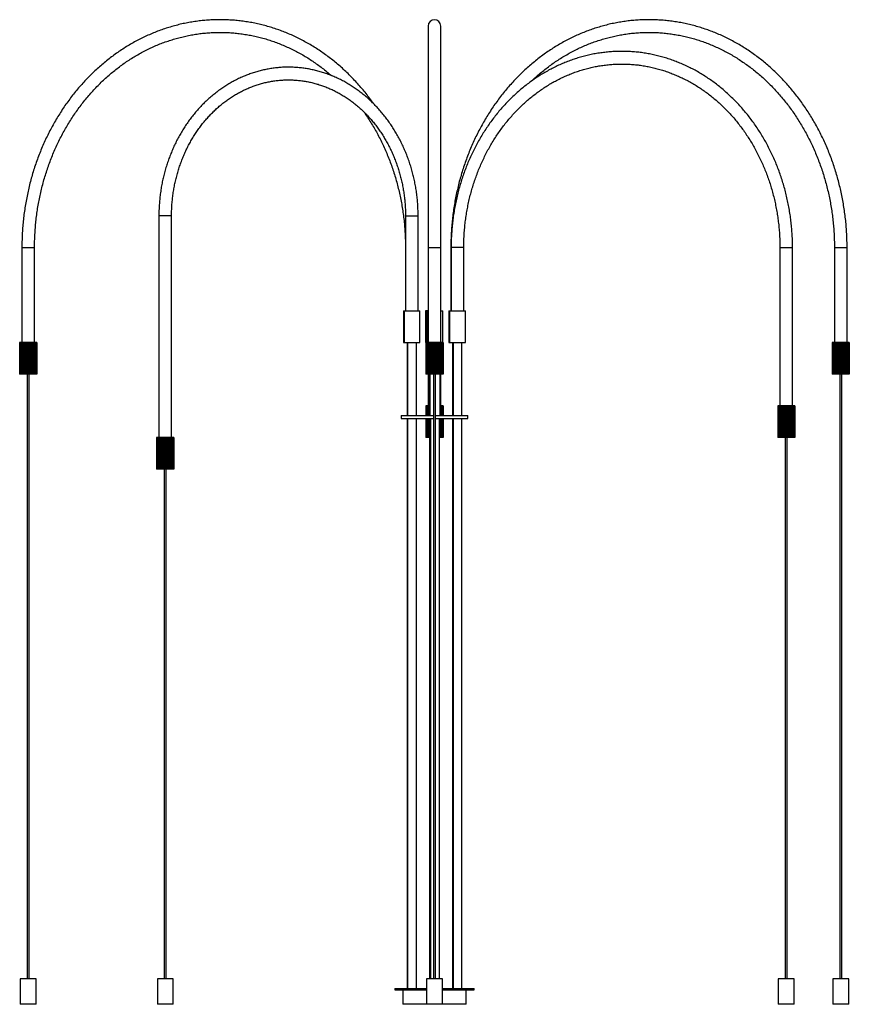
# Paper-space layout '_Posterior' of a CAD drawing. Header units: millimetres. Extents: x -656 to 656, y -23 to 1532.
import ezdxf

# ---------------------------------------------------------------- set-up
doc = ezdxf.new("R2010")
doc.units = ezdxf.units.MM

psp = doc.layouts.new('_Posterior')

# ---------------------------------------------------------------- linework, layer by layer
at = {"color": 7, "linetype": 'Continuous', "lineweight": 25}
for p, q in [((-10, 1522), (-10, 1022)), ((10, 1022), (10, 1522)), ((-435.5, 1222), (-435.5, 872)), ((-415.5, 872), (-415.5, 1222)), ((-45.8, 1222), (-45.8, 1072)), ((-25.8, 1072), (-25.8, 1222)), ((-652.1, 1172), (-652.1, 1022)), ((-632.1, 1022), (-632.1, 1172)), ((25.8, 1172), (25.8, 1072)), ((26.3, 1172), (26.3, 1072)), ((46.3, 1072), (46.3, 1172)), ((545.9, 1172), (545.9, 922)), ((565.9, 922), (565.9, 1172)), ((632.1, 1172), (632.1, 1022)), ((652.1, 1022), (652.1, 1172)), ((-48.8, 1072), (-48.8, 1022)), ((-48.8, 1072), (-22.9, 1072)), ((-47.9, 1072), (-47.9, 1022)), ((-22.9, 1022), (-22.9, 1072)), ((-14.4, 1072), (-14.4, 1022)), ((-10, 1072), (-14.4, 1072)), ((-14.3, 1072), (-14.3, 1022)), ((-14, 1072), (-14, 1022)), ((-13.4, 1072), (-13.4, 1022)), ((-12.8, 1072), (-12.8, 1022)), ((-11.7, 1072), (-11.7, 1022)), ((-11.6, 1072), (-11.6, 1022)), ((10, 1072), (13.4, 1072)), ((13.4, 1022), (13.4, 1072)), ((22.9, 1072), (22.9, 1022)), ((22.9, 1072), (48.8, 1072)), ((23.8, 1072), (23.8, 1022)), ((48.8, 1022), (48.8, 1072)), ((-652.3, 1022), (-655.6, 1022)), ((-655.6, 1022), (-655.6, 972)), ((-655.3, 1022), (-655.3, 972)), ((-654.8, 1022), (-654.8, 972)), ((-654.2, 1022), (-654.2, 972)), ((-653.2, 1022), (-653.2, 972)), ((-652.3, 1022), (-652.3, 972)), ((-631.8, 1022), (-652.3, 1022)), ((-652.3, 1022), (-652.3, 972)), ((-650.9, 1022), (-650.9, 972)), ((-650.2, 1022), (-650.2, 972)), ((-649.7, 1022), (-649.7, 972)), ((-647.9, 1022), (-647.9, 972)), ((-647.4, 1022), (-647.4, 972)), ((-646.5, 1022), (-646.5, 972)), ((-644.6, 1022), (-644.6, 972)), ((-644.3, 1022), (-644.3, 972)), ((-643.1, 1022), (-643.1, 972)), ((-641.1, 1022), (-641.1, 972)), ((-639.8, 972), (-639.8, 1022)), ((-639.5, 1022), (-639.5, 972)), ((-637.6, 1022), (-637.6, 972)), ((-636.7, 972), (-636.7, 1022)), ((-636.2, 1022), (-636.2, 972)), ((-634.4, 1022), (-634.4, 972)), ((-633.9, 972), (-633.9, 1022)), ((-633.2, 1022), (-633.2, 972)), ((-631.8, 1022), (-631.8, 972)), ((-631.8, 972), (-631.8, 1022)), ((-628.6, 1022), (-631.8, 1022)), ((-630.9, 1022), (-630.9, 972)), ((-629.9, 1022), (-629.9, 972)), ((-629.3, 1022), (-629.3, 972)), ((-628.8, 1022), (-628.8, 972)), ((-628.6, 1022), (-628.6, 972)), ((-48.8, 1022), (-22.9, 1022)), ((-43.3, 1022), (-43.3, 907)), ((-42.4, 1022), (-42.4, 907)), ((-28.4, 907), (-28.4, 1022)), ((-6, 1022), (-14.4, 1022)), ((-13.5, 1022), (-13.5, 972)), ((-13.4, 1022), (-13.4, 972)), ((-13.1, 1022), (-13.1, 972)), ((-12.6, 1022), (-12.6, 972)), ((-11.8, 1022), (-11.8, 972)), ((-11, 1022), (-11, 972)), ((-9.8, 1022), (-9.8, 972)), ((-9, 1022), (-9, 972)), ((-8.7, 1022), (-8.7, 972)), ((-7.1, 1022), (-7.1, 972)), ((-6.5, 1022), (-6.5, 972)), ((-5.9, 1022), (-5.9, 972)), ((13.5, 1022), (-5.9, 1022)), ((-4, 1022), (-4, 972)), ((-3.7, 1022), (-3.7, 972)), ((-2.7, 1022), (-2.7, 972)), ((-0.7, 1022), (-0.7, 972)), ((-0.6, 1022), (-0.6, 972)), ((0.6, 972), (0.6, 1022)), ((0.7, 1022), (0.7, 972)), ((2.7, 1022), (2.7, 972)), ((3.7, 972), (3.7, 1022)), ((4, 1022), (4, 972)), ((5.9, 1022), (5.9, 972)), ((6.5, 972), (6.5, 1022)), ((7.1, 1022), (7.1, 972)), ((8.7, 1022), (8.7, 972)), ((9, 972), (9, 1022)), ((9.8, 1022), (9.8, 972)), ((11, 1022), (11, 972)), ((11.8, 1022), (11.8, 972)), ((12.6, 1022), (12.6, 972)), ((13.1, 1022), (13.1, 972)), ((13.4, 1022), (13.4, 972)), ((13.5, 1022), (13.5, 972)), ((22.9, 1022), (48.8, 1022)), ((28.4, 1022), (28.4, 907)), ((29.3, 1022), (29.3, 907)), ((43.3, 907), (43.3, 1022)), ((655.6, 1022), (628.5, 1022)), ((628.5, 1022), (628.5, 972)), ((628.6, 1022), (628.6, 972)), ((629, 1022), (629, 972)), ((629.4, 1022), (629.4, 972)), ((630.3, 1022), (630.3, 972)), ((631, 1022), (631, 972)), ((632.3, 1022), (632.3, 972)), ((633.1, 1022), (633.1, 972)), ((633.3, 1022), (633.3, 972)), ((634.9, 1022), (634.9, 972)), ((635.5, 1022), (635.5, 972)), ((636.2, 1022), (636.2, 972)), ((638, 1022), (638, 972)), ((638.4, 1022), (638.4, 972)), ((639.4, 1022), (639.4, 972)), ((641.4, 1022), (641.4, 972)), ((641.5, 1022), (641.5, 972)), ((642.6, 972), (642.6, 1022)), ((642.8, 1022), (642.8, 972)), ((644.7, 1022), (644.7, 972)), ((645.7, 972), (645.7, 1022)), ((646.1, 1022), (646.1, 972)), ((647.9, 1022), (647.9, 972)), ((648.6, 972), (648.6, 1022)), ((649.2, 1022), (649.2, 972)), ((650.8, 1022), (650.8, 972)), ((651, 972), (651, 1022)), ((651.8, 1022), (651.8, 972)), ((653.1, 1022), (653.1, 972)), ((653.8, 1022), (653.8, 972)), ((654.7, 1022), (654.7, 972)), ((655.1, 1022), (655.1, 972)), ((655.5, 1022), (655.5, 972)), ((655.6, 1022), (655.6, 972)), ((-652.3, 972), (-655.6, 972)), ((-631.8, 972), (-652.3, 972)), ((-643.6, 972), (-643.6, 17)), ((-640.6, 17), (-640.6, 972)), ((-628.6, 972), (-631.8, 972)), ((13.5, 972), (-13.5, 972)), ((-10, 972), (-10, 922)), ((-7.9, 972), (-7.9, 907)), ((-7.1, 972), (-7.1, 907)), ((-1.5, 972), (-1.5, 17)), ((1.5, 17), (1.5, 972)), ((8.9, 907), (8.9, 972)), ((10, 922), (10, 972)), ((655.6, 972), (628.5, 972)), ((640.6, 972), (640.6, 17)), ((643.6, 17), (643.6, 972)), ((-10.3, 922), (-13.5, 922)), ((-13.5, 922), (-13.5, 907)), ((-13.3, 922), (-13.3, 907)), ((-12.8, 922), (-12.8, 907)), ((-12.2, 922), (-12.2, 907)), ((-11.2, 922), (-11.2, 907)), ((-10.3, 922), (-10.3, 907)), ((-7.9, 922), (-10.3, 922)), ((-10.3, 922), (-10.3, 907)), ((-8.8, 922), (-8.8, 907)), ((-8.1, 922), (-8.1, 907)), ((10.3, 922), (8.9, 922)), ((10.3, 922), (10.3, 907)), ((10.3, 907), (10.3, 922)), ((13.5, 922), (10.3, 922)), ((11.2, 922), (11.2, 907)), ((12.2, 922), (12.2, 907)), ((12.8, 922), (12.8, 907)), ((13.3, 922), (13.3, 907)), ((13.5, 922), (13.5, 907)), ((542.4, 922), (542.4, 872)), ((569.4, 922), (542.4, 922)), ((542.6, 922), (542.6, 872)), ((543, 922), (543, 872)), ((543.7, 922), (543.7, 872)), ((544.4, 922), (544.4, 872)), ((545.5, 922), (545.5, 872)), ((546.4, 922), (546.4, 872)), ((546.5, 922), (546.5, 872)), ((548, 922), (548, 872)), ((548.7, 922), (548.7, 872)), ((549.2, 922), (549.2, 872)), ((551, 922), (551, 872)), ((551.5, 922), (551.5, 872)), ((552.4, 922), (552.4, 872)), ((554.3, 922), (554.3, 872)), ((554.5, 922), (554.5, 872)), ((555.7, 922), (555.7, 872)), ((555.7, 872), (555.7, 922)), ((557.7, 922), (557.7, 872)), ((558.8, 872), (558.8, 922)), ((559.1, 922), (559.1, 872)), ((561, 922), (561, 872)), ((561.7, 872), (561.7, 922)), ((562.3, 922), (562.3, 872)), ((564, 922), (564, 872)), ((564.3, 872), (564.3, 922)), ((565, 922), (565, 872)), ((566.4, 922), (566.4, 872)), ((567.2, 922), (567.2, 872)), ((568.2, 922), (568.2, 872)), ((568.7, 922), (568.7, 872)), ((569.2, 922), (569.2, 872)), ((569.4, 922), (569.4, 872)), ((-52.5, 907), (-52.5, 902)), ((-52.5, 907), (-1.5, 907)), ((-52.5, 902), (-1.5, 902)), ((-43.3, 902), (-43.3, 2)), ((-42.4, 902), (-42.4, 2)), ((-28.4, 2), (-28.4, 902)), ((-13.5, 902), (-13.5, 872)), ((-13.3, 902), (-13.3, 872)), ((-12.8, 902), (-12.8, 872)), ((-12.2, 902), (-12.2, 872)), ((-11.2, 902), (-11.2, 872)), ((-10.3, 902), (-10.3, 872)), ((-10.3, 902), (-10.3, 872)), ((-8.8, 902), (-8.8, 872)), ((-8.1, 902), (-8.1, 872)), ((-7.9, 902), (-7.9, 17)), ((-6.1, 902), (-6.1, 17)), ((1.5, 907), (52.5, 907)), ((1.5, 902), (52.5, 902)), ((7.9, 17), (7.9, 902)), ((8.1, 872), (8.1, 902)), ((8.8, 902), (8.8, 872)), ((10.3, 902), (10.3, 872)), ((10.3, 872), (10.3, 902)), ((11.2, 902), (11.2, 872)), ((12.2, 902), (12.2, 872)), ((12.8, 902), (12.8, 872)), ((13.3, 902), (13.3, 872)), ((13.5, 902), (13.5, 872)), ((28.4, 902), (28.4, 2)), ((29.3, 902), (29.3, 2)), ((43.3, 2), (43.3, 902)), ((52.5, 902), (52.5, 907)), ((-439.1, 872), (-439.1, 822)), ((-412, 872), (-439.1, 872)), ((-438.8, 872), (-438.8, 822)), ((-438.5, 872), (-438.5, 822)), ((-437.7, 872), (-437.7, 822)), ((-437.1, 872), (-437.1, 822)), ((-435.9, 872), (-435.9, 822)), ((-435, 872), (-435, 822)), ((-434.9, 872), (-434.9, 822)), ((-433.4, 872), (-433.4, 822)), ((-432.7, 872), (-432.7, 822)), ((-432.2, 872), (-432.2, 822)), ((-430.4, 872), (-430.4, 822)), ((-429.9, 872), (-429.9, 822)), ((-429.1, 872), (-429.1, 822)), ((-427.1, 872), (-427.1, 822)), ((-426.9, 872), (-426.9, 822)), ((-425.8, 822), (-425.8, 872)), ((-425.7, 872), (-425.7, 822)), ((-423.7, 872), (-423.7, 822)), ((-422.6, 822), (-422.6, 872)), ((-422.3, 872), (-422.3, 822)), ((-420.4, 872), (-420.4, 822)), ((-419.7, 822), (-419.7, 872)), ((-419.2, 872), (-419.2, 822)), ((-417.5, 872), (-417.5, 822)), ((-417.1, 822), (-417.1, 872)), ((-416.4, 872), (-416.4, 822)), ((-415, 872), (-415, 822)), ((-414.2, 872), (-414.2, 822)), ((-413.2, 872), (-413.2, 822)), ((-412.7, 872), (-412.7, 822)), ((-412.2, 872), (-412.2, 822)), ((-412, 872), (-412, 822)), ((-10.3, 872), (-13.5, 872)), ((-7.9, 872), (-10.3, 872)), ((10.3, 872), (7.9, 872)), ((13.5, 872), (10.3, 872)), ((569.4, 872), (542.4, 872)), ((554.4, 872), (554.4, 17)), ((557.4, 17), (557.4, 872)), ((-412, 822), (-439.1, 822)), ((-427, 822), (-427, 17)), ((-424, 17), (-424, 822)), ((-654.6, 17), (-654.6, -23)), ((-629.6, 17), (-654.6, 17)), ((-629.6, -23), (-629.6, 17)), ((-438, 17), (-438, -23)), ((-413, 17), (-438, 17)), ((-413, -23), (-413, 17)), ((-12.5, 17), (-12.5, -23)), ((12.5, 17), (-12.5, 17)), ((12.5, -23), (12.5, 17)), ((543.4, 17), (543.4, -23)), ((568.4, 17), (543.4, 17)), ((568.4, -23), (568.4, 17)), ((629.6, 17), (629.6, -23)), ((654.6, 17), (629.6, 17)), ((654.6, -23), (654.6, 17)), ((-62.5, 2), (-62.5, 0)), ((-62.5, 2), (-12.5, 2)), ((-62.5, 0), (-12.5, 0)), ((-50, 0), (-50, -23)), ((12.5, 2), (62.5, 2)), ((12.5, 0), (62.5, 0)), ((50, -23), (50, 0)), ((62.5, 0), (62.5, 2)), ((-629.6, -23), (-654.6, -23)), ((-413, -23), (-438, -23)), ((50, -23), (-50, -23)), ((568.4, -23), (543.4, -23)), ((654.6, -23), (629.6, -23))]:
    psp.add_line(p, q, dxfattribs=at)
at = {"color": 8, "linetype": 'Continuous', "lineweight": 25}
for p, q in [((-415.5, 1222), (-435.5, 1222)), ((-45.8, 1222), (-25.8, 1222)), ((-652.1, 1172), (-632.1, 1172)), ((-10, 1172), (10, 1172)), ((26.3, 1172), (25.8, 1172)), ((46.3, 1172), (26.3, 1172)), ((545.9, 1172), (565.9, 1172)), ((632.1, 1172), (652.1, 1172))]:
    psp.add_line(p, q, dxfattribs=at)
at = {"color": 7, "linetype": 'Continuous', "lineweight": 25}
psp.add_arc((0, 1522), 10, 0, 180, dxfattribs=at)
for points, knots in [([(-95.9, 1399), (-97, 1400.4), (-99.9, 1404.7), (-105.1, 1411.5), (-111.3, 1419.4), (-117.8, 1427), (-124.5, 1434.4), (-131.4, 1441.6), (-138.4, 1448.6), (-145.6, 1455.3), (-153, 1461.8), (-160.6, 1468), (-168.3, 1473.9), (-176.2, 1479.6), (-184.2, 1485), (-192.3, 1490.2), (-200.6, 1495), (-209, 1499.6), (-217.5, 1503.9), (-226.1, 1507.9), (-234.8, 1511.6), (-243.6, 1515), (-252.5, 1518.1), (-261.4, 1520.9), (-270.5, 1523.3), (-279.6, 1525.5), (-288.7, 1527.4), (-297.9, 1528.9), (-307.1, 1530.2), (-316.3, 1531.1), (-325.6, 1531.7), (-334.9, 1532), (-344.2, 1532), (-353.4, 1531.7), (-362.7, 1531), (-371.9, 1530), (-381.2, 1528.8), (-390.3, 1527.2), (-399.5, 1525.3), (-408.5, 1523.1), (-417.5, 1520.5), (-426.5, 1517.7), (-435.4, 1514.6), (-444.2, 1511.1), (-452.8, 1507.4), (-461.4, 1503.4), (-469.9, 1499.1), (-478.3, 1494.5), (-486.6, 1489.6), (-494.7, 1484.4), (-502.7, 1479), (-510.5, 1473.2), (-518.2, 1467.3), (-525.7, 1461), (-533.1, 1454.5), (-540.3, 1447.8), (-547.3, 1440.8), (-554.2, 1433.6), (-560.8, 1426.1), (-567.3, 1418.5), (-573.5, 1410.6), (-579.6, 1402.5), (-585.4, 1394.2), (-591, 1385.7), (-596.4, 1377), (-601.6, 1368.1), (-606.5, 1359.1), (-611.2, 1349.9), (-615.7, 1340.5), (-619.9, 1331), (-623.9, 1321.4), (-627.6, 1311.6), (-631.1, 1301.7), (-634.3, 1291.7), (-637.3, 1281.5), (-640, 1271.3), (-642.4, 1261), (-644.5, 1250.6), (-646.4, 1240.2), (-648.1, 1229.7), (-649.4, 1219.1), (-650.5, 1208.5), (-651.3, 1197.9), (-651.8, 1187.2), (-652, 1178.6), (-652, 1173.5), (-652.1, 1172)], [0, 0, 0, 0, 0.00639, 0.018466, 0.030541, 0.042615, 0.054687, 0.066757, 0.078825, 0.090892, 0.102956, 0.115018, 0.127078, 0.139135, 0.15119, 0.163242, 0.175292, 0.187339, 0.199384, 0.211426, 0.223465, 0.235502, 0.247536, 0.259568, 0.271598, 0.283626, 0.295652, 0.307676, 0.319699, 0.33172, 0.343741, 0.355761, 0.36778, 0.379799, 0.391818, 0.403838, 0.415858, 0.427879, 0.439901, 0.451924, 0.463949, 0.475975, 0.488004, 0.500034, 0.512067, 0.524102, 0.536139, 0.548179, 0.560222, 0.572266, 0.584314, 0.596364, 0.608416, 0.620471, 0.632528, 0.644588, 0.65665, 0.668713, 0.680779, 0.692847, 0.704916, 0.716987, 0.72906, 0.741134, 0.75321, 0.765287, 0.777364, 0.789443, 0.801523, 0.813604, 0.825686, 0.837768, 0.849851, 0.861934, 0.874018, 0.886103, 0.898188, 0.910273, 0.922358, 0.934444, 0.94653, 0.958617, 0.970703, 0.98279, 0.994877, 1, 1, 1, 1]), ([(652.1, 1172), (652, 1173.9), (652, 1179.3), (651.8, 1188.3), (651.2, 1199), (650.4, 1209.6), (649.3, 1220.2), (647.9, 1230.8), (646.2, 1241.3), (644.3, 1251.8), (642.1, 1262.1), (639.7, 1272.4), (637, 1282.6), (634, 1292.7), (630.7, 1302.8), (627.2, 1312.6), (623.5, 1322.4), (619.5, 1332.1), (615.2, 1341.5), (610.7, 1350.9), (606, 1360.1), (601, 1369.1), (595.8, 1378), (590.4, 1386.6), (584.8, 1395.1), (578.9, 1403.4), (572.8, 1411.5), (566.5, 1419.3), (560.1, 1427), (553.4, 1434.4), (546.5, 1441.6), (539.5, 1448.6), (532.2, 1455.3), (524.9, 1461.8), (517.3, 1468), (509.6, 1473.9), (501.7, 1479.6), (493.7, 1485), (485.6, 1490.2), (477.3, 1495), (468.9, 1499.6), (460.4, 1503.9), (451.8, 1507.9), (443.1, 1511.6), (434.3, 1515), (425.4, 1518.1), (416.4, 1520.9), (407.4, 1523.3), (398.3, 1525.5), (389.2, 1527.4), (380, 1528.9), (370.8, 1530.2), (361.5, 1531.1), (352.3, 1531.7), (343, 1532), (333.7, 1532), (324.4, 1531.7), (315.2, 1531), (305.9, 1530), (296.7, 1528.8), (287.6, 1527.2), (278.4, 1525.3), (269.3, 1523.1), (260.3, 1520.5), (251.4, 1517.7), (242.5, 1514.6), (233.7, 1511.1), (225, 1507.4), (216.4, 1503.4), (208, 1499.1), (199.6, 1494.5), (191.3, 1489.6), (183.2, 1484.4), (175.2, 1479), (167.4, 1473.2), (159.7, 1467.3), (152.2, 1461), (144.8, 1454.5), (137.6, 1447.8), (130.6, 1440.8), (123.7, 1433.6), (117.1, 1426.1), (110.6, 1418.5), (104.4, 1410.6), (98.3, 1402.5), (92.5, 1394.2), (86.9, 1385.7), (81.5, 1377), (76.3, 1368.1), (71.4, 1359.1), (66.7, 1349.9), (62.2, 1340.5), (58, 1331), (54, 1321.4), (50.3, 1311.6), (46.8, 1301.7), (43.6, 1291.7), (40.6, 1281.5), (37.9, 1271.3), (35.5, 1261), (33.3, 1250.6), (31.4, 1240.2), (29.8, 1229.7), (28.5, 1219.1), (27.4, 1208.5), (26.6, 1197.9), (26.1, 1187.2), (25.9, 1178.6), (25.8, 1173.5), (25.8, 1172)], [0, 0, 0, 0, 0.005023, 0.014481, 0.023939, 0.033397, 0.042855, 0.052313, 0.061771, 0.071228, 0.080686, 0.090144, 0.099601, 0.109058, 0.118515, 0.127972, 0.137429, 0.146885, 0.15634, 0.165795, 0.17525, 0.184704, 0.194157, 0.20361, 0.213062, 0.222512, 0.231962, 0.241411, 0.250858, 0.260304, 0.269749, 0.279192, 0.288634, 0.298074, 0.307513, 0.316949, 0.326384, 0.335817, 0.345248, 0.354676, 0.364103, 0.373528, 0.38295, 0.392371, 0.40179, 0.411206, 0.420621, 0.430034, 0.439446, 0.448856, 0.458265, 0.467673, 0.477079, 0.486485, 0.495891, 0.505296, 0.514701, 0.524105, 0.533511, 0.542916, 0.552322, 0.561729, 0.571137, 0.580547, 0.589957, 0.599369, 0.608783, 0.618198, 0.627616, 0.637035, 0.646456, 0.655879, 0.665304, 0.674731, 0.68416, 0.693591, 0.703023, 0.712458, 0.721894, 0.731333, 0.740772, 0.750214, 0.759656, 0.769101, 0.778546, 0.787993, 0.797441, 0.80689, 0.81634, 0.82579, 0.835242, 0.844694, 0.854147, 0.863601, 0.873055, 0.88251, 0.891965, 0.901421, 0.910877, 0.920333, 0.92979, 0.939246, 0.948703, 0.958161, 0.967618, 0.977076, 0.986533, 0.995991, 1, 1, 1, 1]), ([(-632.1, 1172), (-632, 1173.8), (-632, 1179), (-631.8, 1187.7), (-631.2, 1198.1), (-630.4, 1208.4), (-629.3, 1218.7), (-628, 1228.9), (-626.3, 1239.1), (-624.4, 1249.2), (-622.3, 1259.2), (-619.9, 1269.2), (-617.2, 1279.1), (-614.2, 1288.8), (-611, 1298.5), (-607.6, 1308), (-603.9, 1317.5), (-600, 1326.8), (-595.8, 1335.9), (-591.4, 1344.9), (-586.7, 1353.7), (-581.8, 1362.4), (-576.7, 1370.9), (-571.4, 1379.2), (-565.8, 1387.3), (-560.1, 1395.2), (-554.1, 1402.9), (-548, 1410.4), (-541.6, 1417.6), (-535.1, 1424.7), (-528.4, 1431.5), (-521.5, 1438), (-514.4, 1444.4), (-507.2, 1450.4), (-499.8, 1456.2), (-492.3, 1461.8), (-484.6, 1467.1), (-476.8, 1472.1), (-468.9, 1476.8), (-460.8, 1481.3), (-452.6, 1485.4), (-444.4, 1489.3), (-436, 1492.9), (-427.5, 1496.1), (-419, 1499.1), (-410.3, 1501.8), (-401.7, 1504.2), (-392.9, 1506.2), (-384.1, 1508), (-375.3, 1509.4), (-366.4, 1510.6), (-357.5, 1511.4), (-348.6, 1511.9), (-339.6, 1512.1), (-330.7, 1511.9), (-321.8, 1511.5), (-312.9, 1510.7), (-304, 1509.6), (-295.1, 1508.2), (-286.3, 1506.5), (-277.6, 1504.5), (-268.9, 1502.2), (-260.2, 1499.6), (-251.7, 1496.6), (-243.2, 1493.4), (-234.8, 1489.8), (-226.5, 1486), (-218.3, 1481.9), (-210.2, 1477.5), (-202.2, 1472.8), (-194.4, 1467.8), (-186.7, 1462.6), (-179.2, 1457.1), (-171.8, 1451.3), (-166.3, 1446.8), (-163.4, 1444.2), (-162.9, 1443.8)], [0, 0, 0, 0, 0.007145, 0.02085, 0.034555, 0.04826, 0.061965, 0.07567, 0.089375, 0.10308, 0.116785, 0.130491, 0.144196, 0.157902, 0.171609, 0.185315, 0.199023, 0.21273, 0.226439, 0.240148, 0.253858, 0.267569, 0.281281, 0.294995, 0.308709, 0.322426, 0.336144, 0.349863, 0.363585, 0.377309, 0.391035, 0.404763, 0.418494, 0.432228, 0.445965, 0.459705, 0.473448, 0.487194, 0.500944, 0.514697, 0.528454, 0.542214, 0.555977, 0.569744, 0.583515, 0.597289, 0.611065, 0.624845, 0.638627, 0.652412, 0.666199, 0.679987, 0.693777, 0.707568, 0.72136, 0.735151, 0.748943, 0.762733, 0.776523, 0.790311, 0.804097, 0.817881, 0.831663, 0.845442, 0.859219, 0.872992, 0.886762, 0.900529, 0.914292, 0.928052, 0.941808, 0.955562, 0.969311, 0.983058, 0.996801, 1, 1, 1, 1]), ([(153.4, 1435.2), (154.4, 1436.1), (157.7, 1439.3), (163.5, 1444.4), (170.7, 1450.4), (178.1, 1456.2), (185.6, 1461.8), (193.3, 1467.1), (201.1, 1472.1), (209, 1476.8), (217.1, 1481.3), (225.2, 1485.4), (233.5, 1489.3), (241.9, 1492.9), (250.4, 1496.1), (258.9, 1499.1), (267.5, 1501.8), (276.2, 1504.2), (285, 1506.2), (293.8, 1508), (302.6, 1509.4), (311.5, 1510.6), (320.4, 1511.4), (329.3, 1511.9), (338.2, 1512.1), (347.2, 1511.9), (356.1, 1511.5), (365, 1510.7), (373.9, 1509.6), (382.7, 1508.2), (391.6, 1506.5), (400.3, 1504.5), (409, 1502.2), (417.7, 1499.6), (426.2, 1496.6), (434.7, 1493.4), (443.1, 1489.8), (451.4, 1486), (459.6, 1481.9), (467.7, 1477.5), (475.6, 1472.8), (483.5, 1467.8), (491.2, 1462.6), (498.7, 1457.1), (506.1, 1451.3), (513.4, 1445.3), (520.5, 1439), (527.4, 1432.4), (534.1, 1425.7), (540.7, 1418.6), (547.1, 1411.4), (553.3, 1403.9), (559.3, 1396.3), (565.1, 1388.4), (570.6, 1380.3), (576, 1372), (581.1, 1363.6), (586, 1354.9), (590.7, 1346.1), (595.2, 1337.1), (599.4, 1328), (603.4, 1318.7), (607.1, 1309.3), (610.6, 1299.8), (613.8, 1290.2), (616.8, 1280.4), (619.5, 1270.5), (622, 1260.6), (624.2, 1250.6), (626.1, 1240.4), (627.8, 1230.3), (629.2, 1220), (630.3, 1209.8), (631.1, 1199.5), (631.7, 1189.1), (632, 1180), (632, 1174.3), (632.1, 1172)], [0, 0, 0, 0, 0.005842, 0.019324, 0.032809, 0.046296, 0.059787, 0.073281, 0.086778, 0.100278, 0.113782, 0.127289, 0.1408, 0.154314, 0.167831, 0.181352, 0.194876, 0.208403, 0.221932, 0.235465, 0.249, 0.262536, 0.276075, 0.289615, 0.303155, 0.316697, 0.330238, 0.34378, 0.35732, 0.37086, 0.384398, 0.397934, 0.411468, 0.425, 0.438529, 0.452056, 0.465579, 0.479099, 0.492616, 0.50613, 0.519641, 0.533148, 0.546651, 0.560152, 0.573649, 0.587143, 0.600635, 0.614123, 0.627608, 0.641091, 0.654572, 0.66805, 0.681526, 0.695001, 0.708473, 0.721943, 0.735412, 0.74888, 0.762346, 0.775811, 0.789275, 0.802738, 0.8162, 0.829662, 0.843122, 0.856582, 0.870042, 0.883501, 0.896959, 0.910417, 0.923875, 0.937333, 0.95079, 0.964247, 0.977704, 0.991161, 1, 1, 1, 1]), ([(565.9, 1172), (565.9, 1173.8), (565.8, 1178.8), (565.6, 1187.2), (565, 1197.1), (564.2, 1206.9), (563.1, 1216.8), (561.7, 1226.5), (560.1, 1236.3), (558.1, 1245.9), (556, 1255.5), (553.5, 1265), (550.8, 1274.4), (547.8, 1283.7), (544.6, 1292.9), (541.1, 1302), (537.3, 1310.9), (533.4, 1319.7), (529.1, 1328.3), (524.7, 1336.8), (520, 1345.1), (515, 1353.3), (509.9, 1361.2), (504.5, 1369), (498.9, 1376.5), (493.1, 1383.9), (487.1, 1391), (480.9, 1397.9), (474.5, 1404.6), (468, 1411), (461.2, 1417.2), (454.3, 1423.2), (447.3, 1428.8), (440, 1434.3), (432.7, 1439.4), (425.2, 1444.3), (417.5, 1448.9), (409.8, 1453.2), (401.9, 1457.2), (393.9, 1461), (385.8, 1464.4), (377.6, 1467.6), (369.4, 1470.4), (361, 1472.9), (352.6, 1475.2), (344.2, 1477.1), (335.7, 1478.7), (327.1, 1480), (318.5, 1481), (309.9, 1481.6), (301.3, 1482), (292.7, 1482), (284.1, 1481.7), (275.5, 1481.2), (266.9, 1480.2), (258.4, 1479), (249.9, 1477.5), (241.4, 1475.6), (233, 1473.5), (224.6, 1471), (216.4, 1468.2), (208.2, 1465.2), (200.1, 1461.8), (192.1, 1458.1), (184.2, 1454.2), (176.4, 1449.9), (168.7, 1445.4), (161.2, 1440.6), (153.8, 1435.5), (146.5, 1430.1), (139.4, 1424.5), (132.5, 1418.6), (125.7, 1412.5), (119.1, 1406.1), (112.7, 1399.5), (106.5, 1392.7), (100.4, 1385.6), (94.6, 1378.3), (89, 1370.8), (83.5, 1363.1), (78.3, 1355.2), (73.3, 1347.1), (68.6, 1338.8), (64.1, 1330.4), (59.8, 1321.8), (55.7, 1313), (51.9, 1304.2), (48.4, 1295.1), (45.1, 1286), (42.1, 1276.7), (39.3, 1267.3), (36.8, 1257.8), (34.5, 1248.3), (32.5, 1238.6), (30.8, 1228.9), (29.4, 1219.1), (28.2, 1209.3), (27.3, 1199.5), (26.7, 1189.6), (26.3, 1180.4), (26.3, 1174.6), (26.3, 1172)], [0, 0, 0, 0, 0.005424, 0.015621, 0.025818, 0.036015, 0.046212, 0.056409, 0.066606, 0.076803, 0.087, 0.097197, 0.107393, 0.117589, 0.127785, 0.13798, 0.148175, 0.158369, 0.168563, 0.178756, 0.188948, 0.199139, 0.209329, 0.219517, 0.229705, 0.239891, 0.250075, 0.260258, 0.270439, 0.280618, 0.290794, 0.300969, 0.311141, 0.321311, 0.331478, 0.341643, 0.351804, 0.361963, 0.37212, 0.382273, 0.392424, 0.402573, 0.412718, 0.422862, 0.433003, 0.443141, 0.453278, 0.463414, 0.473548, 0.48368, 0.493812, 0.503943, 0.514074, 0.524205, 0.534337, 0.544469, 0.554601, 0.564735, 0.57487, 0.585007, 0.595146, 0.605287, 0.61543, 0.625575, 0.635723, 0.645874, 0.656027, 0.666183, 0.676341, 0.686502, 0.696666, 0.706832, 0.717001, 0.727172, 0.737345, 0.747521, 0.757698, 0.767878, 0.778059, 0.788242, 0.798426, 0.808612, 0.818799, 0.828987, 0.839177, 0.849367, 0.859558, 0.86975, 0.879943, 0.890137, 0.900331, 0.910525, 0.92072, 0.930915, 0.941111, 0.951307, 0.961503, 0.9717, 0.981896, 0.992093, 1, 1, 1, 1]), ([(46.3, 1172), (46.3, 1173.7), (46.3, 1178.5), (46.5, 1186.5), (47.1, 1196.1), (47.9, 1205.6), (49, 1215.1), (50.3, 1224.5), (52, 1233.8), (53.9, 1243.2), (56, 1252.4), (58.4, 1261.5), (61.1, 1270.6), (64, 1279.5), (67.2, 1288.3), (70.6, 1297), (74.3, 1305.5), (78.2, 1314), (82.4, 1322.2), (86.7, 1330.3), (91.3, 1338.2), (96.2, 1346), (101.2, 1353.5), (106.5, 1360.9), (111.9, 1368), (117.6, 1374.9), (123.4, 1381.6), (129.5, 1388.1), (135.7, 1394.4), (142.1, 1400.4), (148.7, 1406.2), (155.4, 1411.7), (162.3, 1416.9), (169.3, 1421.9), (176.4, 1426.6), (183.7, 1431.1), (191.1, 1435.2), (198.7, 1439.1), (206.3, 1442.7), (214, 1446), (221.9, 1449), (229.8, 1451.6), (237.7, 1454), (245.8, 1456.1), (253.9, 1457.9), (262, 1459.3), (270.2, 1460.5), (278.4, 1461.3), (286.6, 1461.8), (294.9, 1462), (303.1, 1461.9), (311.3, 1461.5), (319.6, 1460.8), (327.8, 1459.7), (335.9, 1458.3), (344, 1456.7), (352.1, 1454.7), (360.1, 1452.4), (368, 1449.8), (375.9, 1446.8), (383.6, 1443.6), (391.3, 1440.1), (398.9, 1436.3), (406.3, 1432.3), (413.7, 1427.9), (420.9, 1423.3), (427.9, 1418.3), (434.8, 1413.2), (441.6, 1407.7), (448.2, 1402), (454.7, 1396.1), (461, 1389.9), (467.1, 1383.5), (473, 1376.8), (478.7, 1369.9), (484.2, 1362.8), (489.5, 1355.5), (494.6, 1348), (499.5, 1340.3), (504.2, 1332.5), (508.6, 1324.4), (512.8, 1316.2), (516.8, 1307.8), (520.6, 1299.3), (524, 1290.7), (527.3, 1281.9), (530.3, 1273), (533, 1264), (535.5, 1254.8), (537.7, 1245.6), (539.7, 1236.3), (541.4, 1227), (542.8, 1217.6), (544, 1208.1), (544.9, 1198.6), (545.5, 1189.1), (545.8, 1180.2), (545.9, 1174.5), (545.9, 1172)], [0, 0, 0, 0, 0.005447, 0.015911, 0.026375, 0.036839, 0.047303, 0.057768, 0.068232, 0.078696, 0.089161, 0.099625, 0.11009, 0.120556, 0.131021, 0.141487, 0.151954, 0.162422, 0.17289, 0.183359, 0.193828, 0.204299, 0.214772, 0.225245, 0.235721, 0.246198, 0.256676, 0.267157, 0.27764, 0.288126, 0.298614, 0.309104, 0.319598, 0.330095, 0.340595, 0.351098, 0.361604, 0.372114, 0.382627, 0.393144, 0.403664, 0.414187, 0.424714, 0.435243, 0.445776, 0.45631, 0.466847, 0.477386, 0.487926, 0.498468, 0.50901, 0.519552, 0.530094, 0.540635, 0.551175, 0.561714, 0.57225, 0.582785, 0.593317, 0.603846, 0.614373, 0.624896, 0.635416, 0.645933, 0.656446, 0.666957, 0.677463, 0.687967, 0.698468, 0.708965, 0.71946, 0.729952, 0.740441, 0.750928, 0.761412, 0.771894, 0.782375, 0.792853, 0.80333, 0.813805, 0.824279, 0.834752, 0.845224, 0.855694, 0.866164, 0.876633, 0.887101, 0.897568, 0.908035, 0.918502, 0.928968, 0.939434, 0.949899, 0.960364, 0.970829, 0.981294, 0.991758, 1, 1, 1, 1]), ([(-25.8, 1222), (-25.8, 1223.5), (-25.9, 1227.9), (-26.1, 1235.2), (-26.7, 1243.8), (-27.5, 1252.4), (-28.6, 1261), (-30, 1269.4), (-31.7, 1277.9), (-33.6, 1286.2), (-35.8, 1294.5), (-38.2, 1302.6), (-40.9, 1310.7), (-43.9, 1318.6), (-47.1, 1326.4), (-50.6, 1334.1), (-54.3, 1341.6), (-58.2, 1349), (-62.4, 1356.2), (-66.8, 1363.2), (-71.5, 1370), (-76.3, 1376.6), (-81.4, 1383), (-86.6, 1389.2), (-92.1, 1395.1), (-97.7, 1400.9), (-103.5, 1406.3), (-109.5, 1411.6), (-115.7, 1416.5), (-122, 1421.3), (-128.4, 1425.7), (-135, 1429.9), (-141.7, 1433.8), (-148.6, 1437.4), (-155.5, 1440.7), (-162.6, 1443.7), (-169.7, 1446.4), (-176.9, 1448.8), (-184.2, 1450.9), (-191.6, 1452.7), (-199, 1454.2), (-206.4, 1455.4), (-213.9, 1456.3), (-221.4, 1456.8), (-228.9, 1457), (-236.4, 1457), (-244, 1456.6), (-251.4, 1455.8), (-258.9, 1454.8), (-266.3, 1453.5), (-273.7, 1451.8), (-281, 1449.9), (-288.3, 1447.6), (-295.4, 1445), (-302.5, 1442.1), (-309.5, 1439), (-316.4, 1435.5), (-323.2, 1431.8), (-329.8, 1427.7), (-336.3, 1423.4), (-342.7, 1418.8), (-348.9, 1414), (-355, 1408.9), (-360.9, 1403.5), (-366.6, 1397.9), (-372.1, 1392.1), (-377.5, 1386), (-382.6, 1379.7), (-387.6, 1373.2), (-392.3, 1366.5), (-396.8, 1359.6), (-401.1, 1352.5), (-405.2, 1345.3), (-409, 1337.8), (-412.6, 1330.2), (-415.9, 1322.5), (-419, 1314.6), (-421.9, 1306.6), (-424.4, 1298.5), (-426.8, 1290.3), (-428.8, 1282), (-430.6, 1273.6), (-432.1, 1265.2), (-433.4, 1256.7), (-434.3, 1248.1), (-435, 1239.5), (-435.5, 1230.8), (-435.5, 1225), (-435.5, 1222)], [0, 0, 0, 0, 0.006258, 0.017983, 0.029707, 0.041432, 0.053157, 0.064882, 0.076607, 0.088331, 0.100055, 0.111779, 0.123502, 0.135225, 0.146946, 0.158667, 0.170387, 0.182105, 0.193822, 0.205537, 0.21725, 0.228961, 0.240669, 0.252375, 0.264078, 0.275777, 0.287473, 0.299166, 0.310854, 0.322538, 0.334218, 0.345893, 0.357563, 0.369229, 0.38089, 0.392546, 0.404198, 0.415845, 0.427488, 0.439127, 0.450763, 0.462396, 0.474026, 0.485655, 0.497281, 0.508907, 0.520533, 0.532159, 0.543785, 0.555413, 0.567042, 0.578674, 0.590309, 0.601948, 0.613589, 0.625235, 0.636885, 0.64854, 0.660198, 0.671862, 0.68353, 0.695202, 0.706879, 0.71856, 0.730245, 0.741934, 0.753627, 0.765323, 0.777022, 0.788724, 0.800429, 0.812137, 0.823847, 0.835558, 0.847272, 0.858987, 0.870704, 0.882422, 0.894141, 0.905861, 0.917582, 0.929303, 0.941026, 0.952748, 0.964472, 0.976196, 0.98792, 1, 1, 1, 1]), ([(-415.5, 1222), (-415.5, 1223.4), (-415.5, 1227.6), (-415.3, 1234.5), (-414.7, 1242.7), (-413.9, 1250.9), (-412.8, 1259), (-411.5, 1267.1), (-409.9, 1275.1), (-408, 1283), (-405.8, 1290.8), (-403.5, 1298.6), (-400.8, 1306.2), (-397.9, 1313.7), (-394.8, 1321.1), (-391.4, 1328.3), (-387.8, 1335.4), (-383.9, 1342.3), (-379.9, 1349), (-375.6, 1355.5), (-371.1, 1361.9), (-366.4, 1368), (-361.5, 1373.9), (-356.4, 1379.6), (-351.1, 1385.1), (-345.7, 1390.4), (-340.1, 1395.3), (-334.3, 1400.1), (-328.4, 1404.6), (-322.3, 1408.8), (-316.1, 1412.7), (-309.8, 1416.4), (-303.3, 1419.7), (-296.8, 1422.8), (-290.1, 1425.6), (-283.4, 1428.1), (-276.6, 1430.3), (-269.7, 1432.2), (-262.7, 1433.8), (-255.7, 1435.1), (-248.7, 1436), (-241.6, 1436.7), (-234.6, 1437), (-227.5, 1437), (-220.4, 1436.7), (-213.3, 1436.1), (-206.3, 1435.2), (-199.3, 1433.9), (-192.3, 1432.4), (-185.4, 1430.5), (-178.6, 1428.3), (-171.9, 1425.9), (-165.2, 1423.1), (-158.6, 1420), (-152.2, 1416.7), (-145.8, 1413), (-139.6, 1409.1), (-133.5, 1404.9), (-127.5, 1400.5), (-121.7, 1395.7), (-116.1, 1390.8), (-110.6, 1385.5), (-105.4, 1380.1), (-100.2, 1374.4), (-95.3, 1368.5), (-90.6, 1362.3), (-86.1, 1356), (-81.8, 1349.5), (-77.7, 1342.7), (-73.8, 1335.8), (-70.2, 1328.8), (-66.8, 1321.6), (-63.7, 1314.2), (-60.7, 1306.7), (-58.1, 1299.1), (-55.7, 1291.4), (-53.5, 1283.5), (-51.6, 1275.6), (-50, 1267.6), (-48.6, 1259.5), (-47.5, 1251.4), (-46.7, 1243.2), (-46.1, 1235), (-45.9, 1227.9), (-45.8, 1223.6), (-45.8, 1222)], [0, 0, 0, 0, 0.0062937, 0.0184291, 0.030565, 0.0427007, 0.0548365, 0.0669723, 0.0791083, 0.0912445, 0.103381, 0.1155181, 0.1276557, 0.139794, 0.1519333, 0.1640738, 0.1762155, 0.1883588, 0.2005039, 0.2126512, 0.2248009, 0.2369533, 0.2491087, 0.2612677, 0.2734304, 0.2855973, 0.2977688, 0.3099452, 0.3221269, 0.3343142, 0.3465073, 0.3587065, 0.370912, 0.3831239, 0.395342, 0.4075665, 0.419797, 0.4320333, 0.4442749, 0.4565214, 0.4687721, 0.4810262, 0.4932831, 0.5055417, 0.5178013, 0.5300606, 0.5423186, 0.5545746, 0.5668276, 0.579077, 0.591322, 0.6035622, 0.6157969, 0.628026, 0.6402491, 0.6524661, 0.6646771, 0.6768819, 0.6890807, 0.7012738, 0.7134614, 0.7256437, 0.737821, 0.7499937, 0.7621622, 0.7743267, 0.7864877, 0.7986453, 0.8108001, 0.8229522, 0.835102, 0.8472497, 0.8593956, 0.8715399, 0.8836828, 0.8958244, 0.907965, 0.9201047, 0.9322436, 0.9443819, 0.9565196, 0.9686568, 0.9807935, 0.99293, 1, 1, 1, 1]), ([(-111.3, 1386.1), (-110, 1384.2), (-106.7, 1379.5), (-101.9, 1372), (-96.8, 1363.6), (-91.8, 1354.9), (-87.2, 1346.1), (-82.7, 1337.1), (-78.5, 1328), (-74.5, 1318.7), (-70.8, 1309.3), (-67.3, 1299.8), (-64.1, 1290.2), (-61.1, 1280.4), (-58.4, 1270.5), (-55.9, 1260.6), (-53.7, 1250.6), (-51.8, 1240.4), (-50.1, 1230.3), (-48.7, 1220), (-47.6, 1209.8), (-46.7, 1199.5), (-46.2, 1189.1), (-45.9, 1180), (-45.8, 1174.3), (-45.8, 1172)], [0, 0, 0, 0, 0.032191, 0.076911, 0.121625, 0.166334, 0.211039, 0.255741, 0.300438, 0.345132, 0.389824, 0.434513, 0.479199, 0.523883, 0.568566, 0.613247, 0.657926, 0.702605, 0.747282, 0.791958, 0.836633, 0.881308, 0.925982, 0.970655, 1, 1, 1, 1])]:
    psp.add_open_spline(points, degree=3, knots=knots, dxfattribs=at)

doc.saveas('drawing.dxf')
